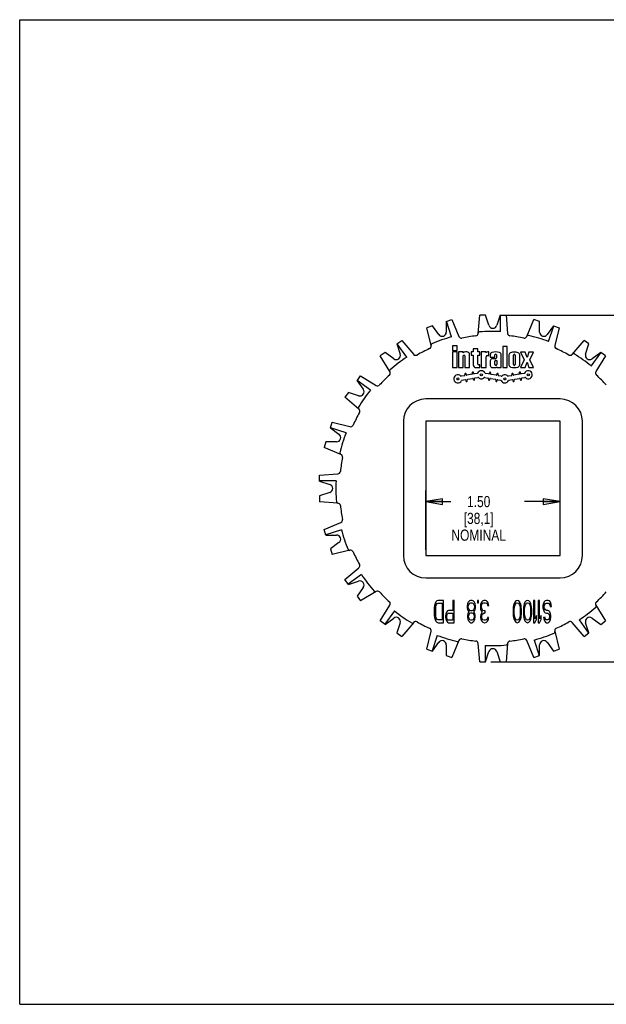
# Model space of a CAD drawing. Header units: inches. Extents: x 0 to 17, y 0 to 11.
# Tile 1 of 3: x 0 to 6.6, y 0 to 11. Entities that reach past the tile are written whole.
import ezdxf

# ---------------------------------------------------------------- set-up
doc = ezdxf.new("R2010")
doc.units = ezdxf.units.IN
doc.header["$LTSCALE"] = 0.935
doc.header["$MEASUREMENT"] = 0
doc.layers.get('0').update_dxf_attribs({"linetype": 'CONTINUOUS'})
doc.styles.get("Standard").update_dxf_attribs({"font": 'txt', "width": 0.8})
doc.dimstyles.new('DIMSTYLE_1', dxfattribs={"dimtxt": 0.125, "dimasz": 0.1875, "dimexe": 0.18, "dimexo": 0.0625, "dimgap": 0.09, "dimtad": 0, "dimtih": 1, "dimtoh": 1, "dimzin": 4, "dimdsep": 46, "dimtxsty": 'STANDARD', "dimblk": 'CLOSED', "dimblk1": 'CLOSED', "dimblk2": 'CLOSED', "dimcen": 0.09, "dimadec": 0, "dimazin": 0, "dimtp": 0.01, "dimtm": 0.01, "dimtfac": 1, "dimtofl": 0, "dimtmove": 0, "dimatfit": 3, "dimldrblk": 'CLOSED', "dimfxl": 1, "dimtolj": 1, "dimtzin": 4, "dimarcsym": 0})

# ---------------------------------------------------------------- blocks, each defined once
blk = doc.blocks.new('_CLOSED')
at = {"color": 0, "linetype": 'BYBLOCK'}
for p, q in [((0, 0), (-1, 0.167)), ((-1, 0.167), (-1, -0.167)), ((-1, -0.167), (0, 0)), ((-1, 0), (0, 0))]:
    blk.add_line(p, q, dxfattribs=at)
blk = doc.blocks.new('*D0')
at = {"color": 3, "linetype": 'CONTINUOUS'}
for p, q in [((4.537, 5.076), (4.537, 5.741)), ((6.037, 5.076), (6.037, 5.741)), ((4.537, 5.616), (4.815, 5.616)), ((6.037, 5.616), (5.64, 5.616))]:
    blk.add_line(p, q, dxfattribs=at)
at = {"color": 3, "linetype": 'CONTINUOUS', "xscale": 0.1875, "yscale": 0.1875, "zscale": 0.1875, "rotation": 180}
blk.add_blockref('_CLOSED', (4.537, 5.616), dxfattribs=at)
at = {"color": 3, "linetype": 'CONTINUOUS', "xscale": 0.1875, "yscale": 0.1875, "zscale": 0.1875}
blk.add_blockref('_CLOSED', (6.037, 5.616), dxfattribs=at)
at = {"color": 3, "linetype": 'CONTINUOUS', "insert": (5.128, 5.679), "char_height": 0.125, "width": 0.7, "attachment_point": 2, "line_spacing_factor": 0.9}
blk.add_mtext('1.50\\P[38,1]\\PNOMINAL', dxfattribs=at)
blk = doc.blocks.new('*D1')
at = {"color": 3, "linetype": 'CONTINUOUS'}
for p, q in [((5.434, 7.699), (8.008, 7.699)), ((7.883, 7.699), (7.883, 5.926)), ((7.883, 3.827), (7.883, 5.301)), ((5.265, 3.827), (8.008, 3.827))]:
    blk.add_line(p, q, dxfattribs=at)
at = {"color": 3, "linetype": 'CONTINUOUS', "xscale": 0.1875, "yscale": 0.1875, "zscale": 0.1875}
for p, rotation in [((7.883, 7.699), 90), ((7.883, 3.827), 270)]:
    blk.add_blockref('_CLOSED', p, dxfattribs=dict(at, rotation=rotation))
at = {"color": 3, "linetype": 'CONTINUOUS', "insert": (7.783, 5.864), "char_height": 0.125, "width": 0.7, "attachment_point": 2, "line_spacing_factor": 0.9}
blk.add_mtext('3.87\\P[98,3]\\PNOMINAL', dxfattribs=at)

msp = doc.modelspace()

# ---------------------------------------------------------------- linework, layer by layer
at = {"color": 7, "linetype": 'CONTINUOUS'}
for p, q in [((0, 0), (0, 11)), ((0, 11), (17, 11)), ((4.766, 7.63), (4.829, 7.65)), ((4.766, 7.63), (4.766, 7.51)), ((4.826, 7.457), (4.769, 7.631)), ((4.829, 7.65), (4.908, 7.461)), ((5.123, 7.495), (5.139, 7.699)), ((5.205, 7.699), (5.139, 7.699)), ((5.242, 7.586), (5.205, 7.699)), ((5.368, 7.699), (5.332, 7.586)), ((5.368, 7.699), (5.435, 7.699)), ((5.372, 7.516), (5.372, 7.699)), ((5.435, 7.699), (5.451, 7.495)), ((5.666, 7.461), (5.745, 7.65)), ((5.808, 7.63), (5.745, 7.65)), ((5.808, 7.51), (5.808, 7.63)), ((4.611, 7.579), (4.548, 7.559)), ((4.596, 7.36), (4.548, 7.559)), ((4.681, 7.483), (4.611, 7.579)), ((5.963, 7.579), (5.893, 7.483)), ((5.909, 7.404), (5.966, 7.578)), ((5.963, 7.579), (6.026, 7.559)), ((6.026, 7.559), (5.978, 7.36)), ((4.215, 7.377), (4.269, 7.416)), ((4.215, 7.377), (4.252, 7.264)), ((4.325, 7.231), (4.218, 7.379)), ((4.269, 7.416), (4.402, 7.261)), ((6.172, 7.261), (6.305, 7.416)), ((6.359, 7.377), (6.305, 7.416)), ((6.322, 7.264), (6.359, 7.377)), ((4.083, 7.281), (4.029, 7.243)), ((4.18, 7.211), (4.083, 7.281)), ((4.834, 7.358), (4.834, 7.306)), ((4.886, 7.358), (4.834, 7.358)), ((4.834, 7.306), (4.886, 7.306)), ((4.834, 7.288), (4.834, 7.113)), ((4.886, 7.288), (4.834, 7.288)), ((4.886, 7.306), (4.886, 7.358)), ((4.886, 7.113), (4.886, 7.288)), ((4.904, 7.288), (4.904, 7.113)), ((4.956, 7.288), (4.904, 7.288)), ((4.956, 7.278), (4.956, 7.288)), ((4.995, 7.288), (4.979, 7.288)), ((5.044, 7.288), (5.044, 7.253)), ((5.066, 7.288), (5.044, 7.288)), ((5.066, 7.323), (5.066, 7.288)), ((5.117, 7.323), (5.066, 7.323)), ((5.117, 7.288), (5.117, 7.323)), ((5.14, 7.288), (5.117, 7.288)), ((5.14, 7.253), (5.14, 7.288)), ((5.157, 7.288), (5.157, 7.113)), ((5.21, 7.288), (5.157, 7.288)), ((5.21, 7.28), (5.21, 7.288)), ((5.24, 7.288), (5.231, 7.288)), ((5.24, 7.25), (5.24, 7.288)), ((5.397, 7.349), (5.397, 7.113)), ((5.448, 7.349), (5.397, 7.349)), ((5.448, 7.113), (5.448, 7.349)), ((5.595, 7.286), (5.637, 7.201)), ((5.649, 7.286), (5.595, 7.286)), ((5.668, 7.225), (5.649, 7.286)), ((5.688, 7.286), (5.668, 7.225)), ((5.742, 7.286), (5.688, 7.286)), ((5.7, 7.201), (5.742, 7.286)), ((6.386, 7.131), (6.493, 7.28)), ((6.491, 7.281), (6.394, 7.211)), ((6.545, 7.243), (6.491, 7.281)), ((4.136, 7.068), (4.029, 7.243)), ((4.956, 7.113), (4.956, 7.244)), ((4.974, 7.244), (4.974, 7.113)), ((5.026, 7.113), (5.026, 7.257)), ((5.044, 7.253), (5.066, 7.253)), ((5.066, 7.253), (5.066, 7.145)), ((5.117, 7.153), (5.117, 7.253)), ((5.117, 7.253), (5.14, 7.253)), ((5.21, 7.113), (5.21, 7.234)), ((5.226, 7.25), (5.24, 7.25)), ((5.257, 7.256), (5.257, 7.23)), ((5.257, 7.23), (5.31, 7.23)), ((5.257, 7.187), (5.257, 7.139)), ((5.318, 7.213), (5.283, 7.213)), ((5.31, 7.23), (5.31, 7.255)), ((5.31, 7.148), (5.31, 7.185)), ((5.318, 7.194), (5.329, 7.194)), ((5.327, 7.255), (5.327, 7.222)), ((5.329, 7.194), (5.329, 7.146)), ((5.38, 7.113), (5.38, 7.256)), ((5.465, 7.255), (5.465, 7.145)), ((5.517, 7.146), (5.517, 7.253)), ((5.535, 7.253), (5.535, 7.146)), ((5.586, 7.145), (5.586, 7.255)), ((5.637, 7.201), (5.595, 7.113)), ((5.649, 7.113), (5.668, 7.174)), ((5.668, 7.174), (5.688, 7.113)), ((5.742, 7.113), (5.7, 7.201)), ((6.545, 7.243), (6.438, 7.068)), ((4.834, 7.113), (4.886, 7.113)), ((4.904, 7.113), (4.956, 7.113)), ((4.973, 7.04), (4.975, 7.031)), ((4.974, 7.113), (5.026, 7.113)), ((4.989, 7.034), (4.987, 7.043)), ((5.056, 7.055), (5.057, 7.046)), ((5.071, 7.048), (5.07, 7.057)), ((5.111, 7.048), (5.079, 7.043)), ((5.098, 7.113), (5.14, 7.113)), ((5.14, 7.145), (5.126, 7.145)), ((5.14, 7.113), (5.14, 7.145)), ((5.157, 7.113), (5.21, 7.113)), ((5.239, 7.042), (5.204, 7.048)), ((5.249, 7.056), (5.248, 7.048)), ((5.261, 7.045), (5.263, 7.054)), ((5.283, 7.113), (5.311, 7.113)), ((5.322, 7.139), (5.318, 7.139)), ((5.329, 7.12), (5.329, 7.113)), ((5.329, 7.113), (5.38, 7.113)), ((5.332, 7.042), (5.33, 7.033)), ((5.397, 7.113), (5.448, 7.113)), ((5.498, 7.04), (5.5, 7.031)), ((5.514, 7.034), (5.512, 7.043)), ((5.581, 7.055), (5.582, 7.046)), ((5.595, 7.113), (5.649, 7.113)), ((5.596, 7.048), (5.595, 7.057)), ((5.636, 7.048), (5.604, 7.043)), ((5.688, 7.113), (5.742, 7.113)), ((3.769, 6.967), (3.808, 7.021)), ((3.769, 6.967), (3.839, 6.871)), ((3.919, 6.862), (3.771, 6.97)), ((3.808, 7.021), (3.982, 6.914)), ((4.969, 7.023), (4.934, 7.017)), ((4.941, 6.972), (4.977, 6.979)), ((4.985, 6.973), (4.987, 6.964)), ((5.052, 7.038), (4.997, 7.028)), ((5, 6.967), (4.999, 6.975)), ((5.005, 6.983), (5.06, 6.993)), ((5.068, 6.987), (5.069, 6.979)), ((5.083, 6.981), (5.082, 6.99)), ((5.087, 6.998), (5.119, 7.004)), ((5.196, 7.004), (5.232, 6.997)), ((5.237, 6.989), (5.236, 6.981)), ((5.25, 6.978), (5.251, 6.987)), ((5.259, 6.992), (5.314, 6.983)), ((5.322, 7.028), (5.267, 7.037)), ((5.32, 6.975), (5.318, 6.966)), ((5.332, 6.964), (5.334, 6.972)), ((5.342, 6.978), (5.373, 6.972)), ((5.344, 7.031), (5.346, 7.039)), ((5.381, 7.017), (5.35, 7.023)), ((5.494, 7.023), (5.459, 7.017)), ((5.466, 6.972), (5.502, 6.979)), ((5.51, 6.973), (5.512, 6.964)), ((5.577, 7.038), (5.522, 7.028)), ((5.525, 6.967), (5.524, 6.975)), ((5.53, 6.983), (5.585, 6.993)), ((5.593, 6.987), (5.594, 6.979)), ((5.608, 6.981), (5.607, 6.99)), ((5.612, 6.998), (5.644, 7.004)), ((3.673, 6.835), (3.634, 6.782)), ((3.786, 6.798), (3.673, 6.835)), ((3.789, 6.649), (3.634, 6.782)), ((6.037, 6.763), (4.537, 6.763)), ((3.471, 6.439), (3.491, 6.502)), ((3.491, 6.502), (3.69, 6.454)), ((4.287, 6.513), (4.287, 5.013)), ((4.537, 6.513), (4.537, 5.013)), ((6.037, 6.513), (4.537, 6.513)), ((6.037, 5.013), (6.037, 6.513)), ((6.287, 5.013), (6.287, 6.513)), ((3.471, 6.439), (3.567, 6.369)), ((3.646, 6.386), (3.472, 6.442)), ((3.42, 6.284), (3.4, 6.221)), ((3.54, 6.284), (3.42, 6.284)), ((3.589, 6.142), (3.4, 6.221)), ((3.351, 5.911), (3.555, 5.927)), ((3.351, 5.845), (3.351, 5.911)), ((3.534, 5.848), (3.351, 5.848)), ((3.351, 5.845), (3.464, 5.808)), ((3.464, 5.718), (3.351, 5.682)), ((3.351, 5.682), (3.351, 5.615)), ((3.555, 5.599), (3.351, 5.615)), ((3.4, 5.306), (3.589, 5.384)), ((3.42, 5.243), (3.4, 5.306)), ((3.594, 5.302), (3.419, 5.246)), ((3.42, 5.243), (3.54, 5.243)), ((3.567, 5.158), (3.471, 5.087)), ((3.471, 5.087), (3.491, 5.024)), ((3.69, 5.072), (3.491, 5.024)), ((4.537, 5.013), (6.037, 5.013)), ((3.634, 4.745), (3.789, 4.878)), ((3.673, 4.691), (3.634, 4.745)), ((3.819, 4.801), (3.671, 4.694)), ((4.537, 4.763), (6.037, 4.763)), ((3.673, 4.691), (3.786, 4.728)), ((3.839, 4.656), (3.769, 4.559)), ((3.769, 4.559), (3.808, 4.506)), ((3.982, 4.613), (3.808, 4.506)), ((4.674, 4.513), (4.661, 4.508)), ((4.736, 4.513), (4.674, 4.513)), ((4.736, 4.263), (4.736, 4.513)), ((4.853, 4.513), (4.838, 4.513)), ((4.838, 4.513), (4.838, 4.401)), ((4.853, 4.263), (4.853, 4.513)), ((5.038, 4.513), (5.025, 4.508)), ((5.054, 4.513), (5.038, 4.513)), ((5.067, 4.508), (5.054, 4.513)), ((5.127, 4.513), (5.114, 4.513)), ((5.114, 4.513), (5.114, 4.487)), ((5.127, 4.487), (5.127, 4.513)), ((5.184, 4.513), (5.174, 4.508)), ((5.205, 4.513), (5.184, 4.513)), ((5.215, 4.508), (5.205, 4.513)), ((5.559, 4.513), (5.543, 4.508)), ((5.575, 4.508), (5.559, 4.513)), ((5.674, 4.513), (5.658, 4.508)), ((5.689, 4.508), (5.674, 4.513)), ((5.757, 4.513), (5.741, 4.513)), ((5.741, 4.513), (5.741, 4.263)), ((5.757, 4.306), (5.757, 4.513)), ((5.809, 4.513), (5.793, 4.513)), ((5.793, 4.513), (5.793, 4.263)), ((5.809, 4.306), (5.809, 4.513)), ((5.885, 4.513), (5.872, 4.508)), ((5.905, 4.513), (5.885, 4.513)), ((5.918, 4.508), (5.905, 4.513)), ((4.029, 4.284), (4.136, 4.458)), ((4.635, 4.455), (4.632, 4.428)), ((4.632, 4.428), (4.632, 4.348)), ((4.64, 4.476), (4.635, 4.455)), ((4.65, 4.497), (4.64, 4.476)), ((4.648, 4.428), (4.65, 4.449)), ((4.648, 4.348), (4.648, 4.428)), ((4.661, 4.508), (4.65, 4.497)), ((4.65, 4.449), (4.655, 4.465)), ((4.655, 4.465), (4.663, 4.476)), ((4.663, 4.476), (4.674, 4.481)), ((4.674, 4.481), (4.721, 4.481)), ((4.721, 4.481), (4.721, 4.295)), ((4.791, 4.401), (4.778, 4.396)), ((4.838, 4.401), (4.791, 4.401)), ((5.004, 4.476), (4.999, 4.449)), ((4.999, 4.449), (4.999, 4.433)), ((4.999, 4.433), (5.004, 4.407)), ((5.012, 4.492), (5.004, 4.476)), ((5.004, 4.407), (5.015, 4.391)), ((5.025, 4.508), (5.012, 4.492)), ((5.012, 4.449), (5.02, 4.471)), ((5.012, 4.433), (5.012, 4.449)), ((5.02, 4.412), (5.012, 4.433)), ((5.02, 4.471), (5.03, 4.481)), ((5.03, 4.401), (5.02, 4.412)), ((5.03, 4.481), (5.041, 4.487)), ((5.041, 4.396), (5.03, 4.401)), ((5.041, 4.487), (5.051, 4.487)), ((5.051, 4.487), (5.062, 4.481)), ((5.062, 4.401), (5.051, 4.396)), ((5.062, 4.481), (5.072, 4.471)), ((5.072, 4.412), (5.062, 4.401)), ((5.08, 4.492), (5.067, 4.508)), ((5.072, 4.471), (5.08, 4.449)), ((5.08, 4.433), (5.072, 4.412)), ((5.077, 4.391), (5.088, 4.407)), ((5.088, 4.476), (5.08, 4.492)), ((5.08, 4.449), (5.08, 4.433)), ((5.093, 4.449), (5.088, 4.476)), ((5.088, 4.407), (5.093, 4.433)), ((5.093, 4.433), (5.093, 4.449)), ((5.114, 4.487), (5.127, 4.487)), ((5.15, 4.471), (5.148, 4.455)), ((5.148, 4.455), (5.148, 4.433)), ((5.148, 4.433), (5.15, 4.412)), ((5.155, 4.487), (5.15, 4.471)), ((5.15, 4.412), (5.155, 4.396)), ((5.163, 4.497), (5.155, 4.487)), ((5.161, 4.455), (5.163, 4.465)), ((5.161, 4.433), (5.161, 4.455)), ((5.166, 4.412), (5.161, 4.433)), ((5.174, 4.508), (5.163, 4.497)), ((5.163, 4.465), (5.168, 4.476)), ((5.174, 4.401), (5.166, 4.412)), ((5.168, 4.476), (5.174, 4.481)), ((5.174, 4.481), (5.187, 4.487)), ((5.189, 4.396), (5.174, 4.401)), ((5.187, 4.487), (5.202, 4.487)), ((5.202, 4.487), (5.215, 4.481)), ((5.226, 4.497), (5.215, 4.508)), ((5.215, 4.481), (5.221, 4.476)), ((5.221, 4.476), (5.226, 4.465)), ((5.234, 4.487), (5.226, 4.497)), ((5.226, 4.465), (5.228, 4.455)), ((5.228, 4.455), (5.241, 4.455)), ((5.239, 4.471), (5.234, 4.487)), ((5.241, 4.455), (5.239, 4.471)), ((5.515, 4.439), (5.512, 4.412)), ((5.512, 4.412), (5.512, 4.364)), ((5.517, 4.455), (5.515, 4.439)), ((5.523, 4.476), (5.517, 4.455)), ((5.53, 4.492), (5.523, 4.476)), ((5.525, 4.407), (5.528, 4.439)), ((5.525, 4.37), (5.525, 4.407)), ((5.528, 4.439), (5.538, 4.471)), ((5.543, 4.508), (5.53, 4.492)), ((5.538, 4.471), (5.546, 4.481)), ((5.546, 4.481), (5.559, 4.487)), ((5.559, 4.487), (5.572, 4.481)), ((5.572, 4.481), (5.58, 4.471)), ((5.588, 4.492), (5.575, 4.508)), ((5.58, 4.471), (5.59, 4.439)), ((5.596, 4.476), (5.588, 4.492)), ((5.59, 4.439), (5.593, 4.407)), ((5.593, 4.407), (5.593, 4.37)), ((5.601, 4.455), (5.596, 4.476)), ((5.603, 4.439), (5.601, 4.455)), ((5.606, 4.412), (5.603, 4.439)), ((5.606, 4.364), (5.606, 4.412)), ((5.629, 4.439), (5.627, 4.412)), ((5.627, 4.412), (5.627, 4.364)), ((5.632, 4.455), (5.629, 4.439)), ((5.637, 4.476), (5.632, 4.455)), ((5.645, 4.492), (5.637, 4.476)), ((5.64, 4.407), (5.642, 4.439)), ((5.64, 4.37), (5.64, 4.407)), ((5.642, 4.439), (5.653, 4.471)), ((5.658, 4.508), (5.645, 4.492)), ((5.653, 4.471), (5.661, 4.481)), ((5.661, 4.481), (5.674, 4.487)), ((5.674, 4.487), (5.687, 4.481)), ((5.687, 4.481), (5.695, 4.471)), ((5.702, 4.492), (5.689, 4.508)), ((5.695, 4.471), (5.705, 4.439)), ((5.71, 4.476), (5.702, 4.492)), ((5.705, 4.439), (5.708, 4.407)), ((5.708, 4.407), (5.708, 4.37)), ((5.715, 4.455), (5.71, 4.476)), ((5.718, 4.439), (5.715, 4.455)), ((5.721, 4.412), (5.718, 4.439)), ((5.721, 4.364), (5.721, 4.412)), ((5.851, 4.476), (5.846, 4.455)), ((5.846, 4.455), (5.846, 4.428)), ((5.846, 4.428), (5.851, 4.407)), ((5.861, 4.497), (5.851, 4.476)), ((5.851, 4.407), (5.861, 4.386)), ((5.872, 4.508), (5.861, 4.497)), ((5.861, 4.449), (5.866, 4.465)), ((5.861, 4.433), (5.861, 4.449)), ((5.866, 4.417), (5.861, 4.433)), ((5.866, 4.465), (5.874, 4.476)), ((5.874, 4.407), (5.866, 4.417)), ((5.874, 4.476), (5.885, 4.481)), ((5.885, 4.401), (5.874, 4.407)), ((5.885, 4.481), (5.905, 4.481)), ((5.9, 4.401), (5.885, 4.401)), ((5.911, 4.396), (5.9, 4.401)), ((5.905, 4.481), (5.916, 4.476)), ((5.916, 4.476), (5.924, 4.46)), ((5.931, 4.492), (5.918, 4.508)), ((5.924, 4.46), (5.926, 4.444)), ((5.926, 4.444), (5.942, 4.444)), ((5.939, 4.465), (5.931, 4.492)), ((5.942, 4.444), (5.939, 4.465)), ((6.438, 4.458), (6.545, 4.284)), ((4.188, 4.395), (4.08, 4.247)), ((4.083, 4.245), (4.18, 4.315)), ((4.632, 4.348), (4.635, 4.322)), ((4.635, 4.322), (4.64, 4.3)), ((4.64, 4.3), (4.65, 4.279)), ((4.65, 4.327), (4.648, 4.348)), ((4.655, 4.311), (4.65, 4.327)), ((4.663, 4.3), (4.655, 4.311)), ((4.674, 4.295), (4.663, 4.3)), ((4.721, 4.295), (4.674, 4.295)), ((4.76, 4.359), (4.757, 4.343)), ((4.757, 4.343), (4.757, 4.322)), ((4.757, 4.322), (4.76, 4.306)), ((4.767, 4.38), (4.76, 4.359)), ((4.76, 4.306), (4.767, 4.284)), ((4.778, 4.396), (4.767, 4.38)), ((4.773, 4.338), (4.775, 4.354)), ((4.773, 4.322), (4.773, 4.338)), ((4.775, 4.306), (4.773, 4.322)), ((4.775, 4.354), (4.78, 4.364)), ((4.78, 4.295), (4.775, 4.306)), ((4.78, 4.364), (4.788, 4.37)), ((4.788, 4.29), (4.78, 4.295)), ((4.788, 4.37), (4.838, 4.37)), ((4.838, 4.37), (4.838, 4.29)), ((5.007, 4.364), (5.002, 4.343)), ((5.002, 4.343), (5.002, 4.327)), ((5.002, 4.327), (5.007, 4.3)), ((5.015, 4.38), (5.007, 4.364)), ((5.007, 4.3), (5.015, 4.284)), ((5.015, 4.391), (5.02, 4.386)), ((5.02, 4.386), (5.015, 4.38)), ((5.015, 4.338), (5.02, 4.354)), ((5.015, 4.327), (5.015, 4.338)), ((5.02, 4.311), (5.015, 4.327)), ((5.02, 4.354), (5.03, 4.37)), ((5.03, 4.295), (5.02, 4.311)), ((5.03, 4.37), (5.041, 4.375)), ((5.041, 4.29), (5.03, 4.295)), ((5.051, 4.396), (5.041, 4.396)), ((5.041, 4.375), (5.051, 4.375)), ((5.051, 4.375), (5.062, 4.37)), ((5.062, 4.295), (5.051, 4.29)), ((5.062, 4.37), (5.072, 4.354)), ((5.072, 4.311), (5.062, 4.295)), ((5.072, 4.386), (5.077, 4.391)), ((5.077, 4.38), (5.072, 4.386)), ((5.072, 4.354), (5.077, 4.338)), ((5.077, 4.327), (5.072, 4.311)), ((5.085, 4.364), (5.077, 4.38)), ((5.077, 4.338), (5.077, 4.327)), ((5.077, 4.284), (5.085, 4.3)), ((5.09, 4.343), (5.085, 4.364)), ((5.085, 4.3), (5.09, 4.327)), ((5.09, 4.327), (5.09, 4.343)), ((5.153, 4.354), (5.15, 4.332)), ((5.15, 4.332), (5.15, 4.322)), ((5.15, 4.322), (5.153, 4.3)), ((5.158, 4.37), (5.153, 4.354)), ((5.153, 4.3), (5.163, 4.279)), ((5.155, 4.396), (5.168, 4.386)), ((5.168, 4.386), (5.158, 4.37)), ((5.163, 4.332), (5.168, 4.354)), ((5.163, 4.322), (5.163, 4.332)), ((5.168, 4.306), (5.163, 4.322)), ((5.168, 4.354), (5.174, 4.364)), ((5.176, 4.295), (5.168, 4.306)), ((5.174, 4.364), (5.189, 4.375)), ((5.189, 4.29), (5.176, 4.295)), ((5.2, 4.396), (5.189, 4.396)), ((5.189, 4.375), (5.2, 4.375)), ((5.2, 4.375), (5.2, 4.396)), ((5.213, 4.295), (5.2, 4.29)), ((5.221, 4.306), (5.213, 4.295)), ((5.226, 4.322), (5.221, 4.306)), ((5.239, 4.322), (5.226, 4.322)), ((5.226, 4.279), (5.236, 4.3)), ((5.236, 4.3), (5.239, 4.322)), ((5.512, 4.364), (5.515, 4.338)), ((5.515, 4.338), (5.517, 4.322)), ((5.517, 4.322), (5.523, 4.3)), ((5.523, 4.3), (5.53, 4.284)), ((5.528, 4.338), (5.525, 4.37)), ((5.538, 4.306), (5.528, 4.338)), ((5.546, 4.295), (5.538, 4.306)), ((5.559, 4.29), (5.546, 4.295)), ((5.572, 4.295), (5.559, 4.29)), ((5.58, 4.306), (5.572, 4.295)), ((5.59, 4.338), (5.58, 4.306)), ((5.588, 4.284), (5.596, 4.3)), ((5.593, 4.37), (5.59, 4.338)), ((5.596, 4.3), (5.601, 4.322)), ((5.601, 4.322), (5.603, 4.338)), ((5.603, 4.338), (5.606, 4.364)), ((5.627, 4.364), (5.629, 4.338)), ((5.629, 4.338), (5.632, 4.322)), ((5.632, 4.322), (5.637, 4.3)), ((5.637, 4.3), (5.645, 4.284)), ((5.642, 4.338), (5.64, 4.37)), ((5.653, 4.306), (5.642, 4.338)), ((5.661, 4.295), (5.653, 4.306)), ((5.674, 4.29), (5.661, 4.295)), ((5.687, 4.295), (5.674, 4.29)), ((5.695, 4.306), (5.687, 4.295)), ((5.705, 4.338), (5.695, 4.306)), ((5.702, 4.284), (5.71, 4.3)), ((5.708, 4.37), (5.705, 4.338)), ((5.71, 4.3), (5.715, 4.322)), ((5.715, 4.322), (5.718, 4.338)), ((5.718, 4.338), (5.721, 4.364)), ((5.773, 4.343), (5.757, 4.306)), ((5.757, 4.263), (5.773, 4.3)), ((5.773, 4.3), (5.773, 4.343)), ((5.825, 4.343), (5.809, 4.306)), ((5.809, 4.263), (5.825, 4.3)), ((5.825, 4.3), (5.825, 4.343)), ((5.869, 4.322), (5.853, 4.322)), ((5.853, 4.322), (5.856, 4.306)), ((5.856, 4.306), (5.864, 4.284)), ((5.861, 4.386), (5.872, 4.375)), ((5.872, 4.311), (5.869, 4.322)), ((5.872, 4.375), (5.885, 4.37)), ((5.877, 4.3), (5.872, 4.311)), ((5.885, 4.295), (5.877, 4.3)), ((5.885, 4.37), (5.9, 4.37)), ((5.9, 4.295), (5.885, 4.295)), ((5.9, 4.37), (5.908, 4.364)), ((5.908, 4.3), (5.9, 4.295)), ((5.908, 4.364), (5.916, 4.354)), ((5.916, 4.311), (5.908, 4.3)), ((5.921, 4.386), (5.911, 4.396)), ((5.916, 4.354), (5.918, 4.338)), ((5.918, 4.327), (5.916, 4.311)), ((5.918, 4.338), (5.918, 4.327)), ((5.931, 4.364), (5.921, 4.386)), ((5.921, 4.279), (5.931, 4.3)), ((5.934, 4.343), (5.931, 4.364)), ((5.931, 4.3), (5.934, 4.322)), ((5.934, 4.322), (5.934, 4.343)), ((6.249, 4.295), (6.356, 4.147)), ((6.394, 4.315), (6.491, 4.245)), ((4.083, 4.245), (4.029, 4.284)), ((4.252, 4.263), (4.215, 4.149)), ((4.402, 4.266), (4.269, 4.11)), ((4.65, 4.279), (4.661, 4.269)), ((4.661, 4.269), (4.674, 4.263)), ((4.674, 4.263), (4.736, 4.263)), ((4.767, 4.284), (4.778, 4.269)), ((4.778, 4.269), (4.791, 4.263)), ((4.838, 4.29), (4.788, 4.29)), ((4.791, 4.263), (4.853, 4.263)), ((5.015, 4.284), (5.028, 4.269)), ((5.028, 4.269), (5.041, 4.263)), ((5.051, 4.29), (5.041, 4.29)), ((5.041, 4.263), (5.051, 4.263)), ((5.051, 4.263), (5.064, 4.269)), ((5.064, 4.269), (5.077, 4.284)), ((5.163, 4.279), (5.174, 4.269)), ((5.174, 4.269), (5.192, 4.263)), ((5.2, 4.29), (5.189, 4.29)), ((5.192, 4.263), (5.197, 4.263)), ((5.197, 4.263), (5.215, 4.269)), ((5.215, 4.269), (5.226, 4.279)), ((5.53, 4.284), (5.543, 4.269)), ((5.543, 4.269), (5.559, 4.263)), ((5.559, 4.263), (5.575, 4.269)), ((5.575, 4.269), (5.588, 4.284)), ((5.645, 4.284), (5.658, 4.269)), ((5.658, 4.269), (5.674, 4.263)), ((5.674, 4.263), (5.689, 4.269)), ((5.689, 4.269), (5.702, 4.284)), ((5.741, 4.263), (5.757, 4.263)), ((5.793, 4.263), (5.809, 4.263)), ((5.864, 4.284), (5.874, 4.269)), ((5.874, 4.269), (5.887, 4.263)), ((5.887, 4.263), (5.9, 4.263)), ((5.9, 4.263), (5.911, 4.269)), ((5.911, 4.269), (5.921, 4.279)), ((6.305, 4.11), (6.172, 4.266)), ((6.359, 4.149), (6.322, 4.263)), ((6.491, 4.245), (6.545, 4.284)), ((4.215, 4.149), (4.269, 4.11)), ((4.548, 3.968), (4.596, 4.167)), ((4.665, 4.122), (4.608, 3.948)), ((5.978, 4.167), (6.026, 3.968)), ((6.305, 4.11), (6.359, 4.149)), ((4.548, 3.968), (4.611, 3.947)), ((4.611, 3.947), (4.681, 4.044)), ((4.766, 4.016), (4.766, 3.897)), ((4.908, 4.065), (4.829, 3.876)), ((5.139, 3.827), (5.123, 4.031)), ((5.202, 4.01), (5.202, 3.827)), ((5.451, 4.031), (5.435, 3.827)), ((5.745, 3.876), (5.666, 4.065)), ((5.748, 4.07), (5.804, 3.896)), ((5.808, 3.897), (5.808, 4.016)), ((5.893, 4.044), (5.963, 3.947)), ((5.963, 3.947), (6.026, 3.968)), ((4.766, 3.897), (4.829, 3.876)), ((5.205, 3.827), (5.242, 3.941)), ((5.332, 3.941), (5.368, 3.827)), ((5.745, 3.876), (5.808, 3.897)), ((5.139, 3.827), (5.205, 3.827)), ((5.368, 3.827), (5.435, 3.827)), ((0, 0), (17, 0))]:
    msp.add_line(p, q, dxfattribs=at)
for centre in [(5.157, 7.033), (5.682, 7.033), (4.895, 6.987), (5.42, 6.987)]:
    msp.add_circle(centre, 0.0123, dxfattribs=at)
for centre, radius, start, end in [((4.719, 7.51), 0.047, 216, 360), ((5.093, 7.497), 0.03, 276.3782, 355.5), ((5.138, 7.497), 0.015, 94.9044, 175.5), ((5.287, 5.763), 1.755, 87.2293, 94.9044), ((5.287, 7.6), 0.047, 198, 342), ((5.481, 7.497), 0.03, 184.5, 263.6218), ((5.855, 7.51), 0.047, 180, 324), ((4.61, 7.366), 0.015, 112.9044, 193.5), ((5.287, 5.763), 1.755, 105.2293, 112.9044), ((4.935, 7.472), 0.03, 202.5, 281.6218), ((5.287, 5.763), 1.715, 96.3782, 101.6218), ((5.287, 5.763), 1.715, 78.3782, 83.6218), ((5.638, 7.472), 0.03, 258.3782, 337.5), ((5.681, 7.458), 0.015, 76.9044, 157.5), ((5.287, 5.763), 1.755, 69.2293, 76.9044), ((4.207, 7.249), 0.047, 234, 18), ((4.424, 7.28), 0.03, 220.5, 299.6218), ((5.287, 5.763), 1.715, 114.3782, 119.6218), ((4.567, 7.353), 0.03, 294.3782, 13.5), ((4.979, 7.257), 0.0315, 90, 136.2383), ((4.995, 7.257), 0.0315, 0, 90), ((5.231, 7.257), 0.0315, 90, 132.7486), ((5.283, 7.256), 0.0262, 107.9202, 180), ((5.318, 7.148), 0.14, 72.0798, 107.9202), ((5.318, 7.255), 0.00875, 0, 180), ((5.353, 7.256), 0.0262, 0, 72.0798), ((5.492, 7.255), 0.0262, 107.4576, 180), ((5.526, 7.146), 0.14, 72.5424, 107.4576), ((5.526, 7.253), 0.00875, 0, 180), ((5.56, 7.255), 0.0262, 0, 72.5424), ((6.007, 7.353), 0.03, 166.5, 245.6218), ((5.287, 5.763), 1.715, 60.3782, 65.6218), ((6.149, 7.28), 0.03, 240.3782, 319.5), ((6.186, 7.253), 0.015, 58.9044, 139.5), ((5.287, 5.763), 1.755, 51.2293, 58.9044), ((6.367, 7.249), 0.047, 162, 306), ((5.287, 5.763), 1.755, 123.2293, 130.9044), ((4.965, 7.244), 0.00875, 0, 180), ((5.126, 7.153), 0.00875, 180, 270), ((5.226, 7.234), 0.0158, 90, 180), ((5.283, 7.187), 0.0262, 90, 180), ((5.318, 7.185), 0.00875, 90, 180), ((5.318, 7.222), 0.00875, 270, 360), ((4.111, 7.052), 0.03, 312.3782, 31.5), ((4.148, 7.078), 0.015, 130.9044, 211.5), ((4.98, 7.041), 0.007, 10, 190), ((5.051, 7.045), 0.007, 280, 10), ((5.063, 7.056), 0.007, 10, 190), ((5.098, 7.145), 0.0315, 180, 270), ((5.078, 7.05), 0.007, 190, 280), ((5.11, 7.055), 0.007, 280, 335.4819), ((5.157, 7.033), 0.0455, 24.5181, 155.4819), ((5.205, 7.055), 0.007, 204.5181, 260), ((5.241, 7.049), 0.007, 260, 350), ((5.256, 7.055), 0.007, 350, 170), ((5.283, 7.139), 0.0262, 180, 270), ((5.268, 7.044), 0.007, 170, 260), ((5.318, 7.148), 0.00875, 180, 270), ((5.311, 7.139), 0.0262, 270, 312.8334), ((5.322, 7.146), 0.007, 270, 360), ((5.339, 7.041), 0.007, 350, 170), ((5.492, 7.145), 0.0262, 180, 252.5424), ((5.526, 7.253), 0.14, 252.5424, 287.4576), ((5.505, 7.041), 0.007, 10, 190), ((5.526, 7.146), 0.00875, 180, 360), ((5.56, 7.145), 0.0262, 287.4576, 360), ((5.576, 7.045), 0.007, 280, 10), ((5.588, 7.056), 0.007, 10, 190), ((5.603, 7.05), 0.007, 190, 280), ((5.635, 7.055), 0.007, 280, 335.4819), ((5.682, 7.033), 0.0455, 224.5181, 155.4819), ((6.463, 7.052), 0.03, 148.5, 227.6218), ((5.287, 5.763), 1.715, 132.3782, 137.6218), ((4.895, 6.987), 0.0455, 44.5181, 335.4819), ((4.932, 7.024), 0.007, 224.5181, 280), ((4.943, 6.965), 0.007, 100, 155.4819), ((4.968, 7.03), 0.007, 280, 10), ((4.978, 6.972), 0.007, 10, 100), ((4.993, 6.965), 0.007, 190, 10), ((4.995, 7.035), 0.007, 190, 280), ((5.006, 6.977), 0.007, 100, 190), ((5.061, 6.986), 0.007, 10, 100), ((5.076, 6.98), 0.007, 190, 10), ((5.088, 6.991), 0.007, 100, 190), ((5.12, 6.997), 0.007, 44.5181, 100), ((5.157, 7.033), 0.0455, 224.5181, 315.4819), ((5.195, 6.997), 0.007, 80, 135.4819), ((5.23, 6.99), 0.007, 350, 80), ((5.243, 6.979), 0.007, 170, 350), ((5.258, 6.986), 0.007, 80, 170), ((5.313, 6.976), 0.007, 350, 80), ((5.325, 6.965), 0.007, 170, 350), ((5.323, 7.034), 0.007, 260, 350), ((5.341, 6.971), 0.007, 80, 170), ((5.351, 7.03), 0.007, 170, 260), ((5.372, 6.965), 0.007, 24.5181, 80), ((5.42, 6.987), 0.0455, 204.5181, 335.4819), ((5.382, 7.024), 0.007, 260, 315.4819), ((5.42, 6.987), 0.0455, 44.5181, 135.4819), ((5.457, 7.024), 0.007, 224.5181, 280), ((5.468, 6.965), 0.007, 100, 155.4819), ((5.493, 7.03), 0.007, 280, 10), ((5.503, 6.972), 0.007, 10, 100), ((5.518, 6.965), 0.007, 190, 10), ((5.52, 7.035), 0.007, 190, 280), ((5.531, 6.977), 0.007, 100, 190), ((5.586, 6.986), 0.007, 10, 100), ((5.601, 6.98), 0.007, 190, 10), ((5.613, 6.991), 0.007, 100, 190), ((5.645, 6.997), 0.007, 44.5181, 100), ((5.287, 5.763), 1.715, 42.3782, 47.6218), ((5.287, 5.763), 1.755, 141.2293, 148.9044), ((3.801, 6.843), 0.047, 252, 36), ((3.998, 6.939), 0.03, 238.5, 317.6218), ((4.537, 6.513), 0.25, 90, 180), ((6.037, 6.513), 0.25, 0, 90), ((5.287, 5.763), 1.715, 150.3782, 155.6218), ((3.797, 6.662), 0.015, 148.9044, 229.5), ((3.77, 6.626), 0.03, 330.3782, 49.5), ((5.287, 5.763), 1.755, 159.2293, 166.9044), ((3.697, 6.483), 0.03, 256.5, 335.6218), ((3.54, 6.331), 0.047, 270, 54), ((3.592, 6.157), 0.015, 166.9044, 247.5), ((5.287, 5.763), 1.715, 168.3782, 173.6218), ((3.578, 6.115), 0.03, 348.3782, 67.5), ((3.553, 5.957), 0.03, 274.5, 353.6218), ((5.287, 5.763), 1.755, 177.2293, 184.9044), ((3.45, 5.763), 0.047, 288, 72), ((3.553, 5.614), 0.015, 184.9044, 265.5), ((3.553, 5.569), 0.03, 6.3782, 85.5), ((5.287, 5.763), 1.715, 186.3782, 191.6218), ((3.578, 5.412), 0.03, 292.5, 11.6218), ((5.287, 5.763), 1.755, 195.2293, 202.9044), ((3.54, 5.196), 0.047, 306, 90), ((3.684, 5.086), 0.015, 202.9044, 283.5), ((3.697, 5.043), 0.03, 24.3782, 103.5), ((5.287, 5.763), 1.715, 204.3782, 209.6218), ((4.537, 5.013), 0.25, 180, 270), ((6.037, 5.013), 0.25, 270, 360), ((3.77, 4.901), 0.03, 310.5, 29.6218), ((3.801, 4.683), 0.047, 324, 108), ((5.287, 5.763), 1.755, 213.2293, 220.9044), ((3.972, 4.624), 0.015, 220.9044, 301.5), ((3.998, 4.587), 0.03, 42.3782, 121.5), ((5.287, 5.763), 1.715, 222.3782, 227.6218), ((5.287, 5.763), 1.715, 312.3782, 317.6218), ((4.111, 4.474), 0.03, 328.5, 47.6218), ((5.287, 5.763), 1.755, 303.2293, 310.9044), ((6.463, 4.474), 0.03, 132.3782, 211.5), ((6.426, 4.448), 0.015, 310.9044, 31.5), ((4.207, 4.277), 0.047, 342, 126), ((5.287, 5.763), 1.755, 231.2293, 238.9044), ((6.367, 4.277), 0.047, 54, 198), ((4.388, 4.273), 0.015, 238.9044, 319.5), ((4.424, 4.246), 0.03, 60.3782, 139.5), ((5.287, 5.763), 1.715, 240.3782, 245.6218), ((4.567, 4.174), 0.03, 346.5, 65.6218), ((6.007, 4.174), 0.03, 114.3782, 193.5), ((5.287, 5.763), 1.715, 294.3782, 299.6218), ((6.149, 4.246), 0.03, 40.5, 119.6218), ((5.287, 5.763), 1.755, 249.2293, 256.9044), ((4.935, 4.054), 0.03, 78.3782, 157.5), ((5.287, 5.763), 1.715, 258.3782, 263.6218), ((5.287, 5.763), 1.715, 276.3782, 281.6218), ((5.638, 4.054), 0.03, 22.5, 101.6218), ((5.287, 5.763), 1.755, 285.2293, 292.9044), ((5.964, 4.16), 0.015, 292.9044, 13.5), ((4.719, 4.016), 0.047, 0, 144), ((4.893, 4.068), 0.015, 256.9044, 337.5), ((5.093, 4.029), 0.03, 4.5, 83.6218), ((5.287, 5.763), 1.755, 267.2293, 274.9044), ((5.287, 3.926), 0.047, 18, 162), ((5.436, 4.03), 0.015, 274.9044, 355.5), ((5.481, 4.029), 0.03, 96.3782, 175.5), ((5.855, 4.016), 0.047, 36, 180)]:
    msp.add_arc(centre, radius, start, end, dxfattribs=at)

# ---------------------------------------------------------------- dimensions: what is measured, and where the dimension line sits
at = {"color": 3, "linetype": 'CONTINUOUS'}
dim = msp.add_linear_dim(base=(7.883, 3.827), p1=(5.434, 7.699), p2=(5.265, 3.827), angle=270, text='<>\\PNOMINAL', dimstyle='DIMSTYLE_1', dxfattribs=at)
dim.commit()
dim.dimension.update_dxf_attribs({"geometry": '*D1', "text_midpoint": (7.658, 5.614), "dimtype": 160})
dim = msp.add_linear_dim(base=(6.037, 5.616), p1=(4.537, 5.076), p2=(6.037, 5.076), text='<>\\PNOMINAL', dimstyle='DIMSTYLE_1', dxfattribs=at)
dim.commit()
dim.dimension.update_dxf_attribs({"geometry": '*D0', "text_midpoint": (5.003, 5.429), "dimtype": 160})

doc.saveas('drawing.dxf')
